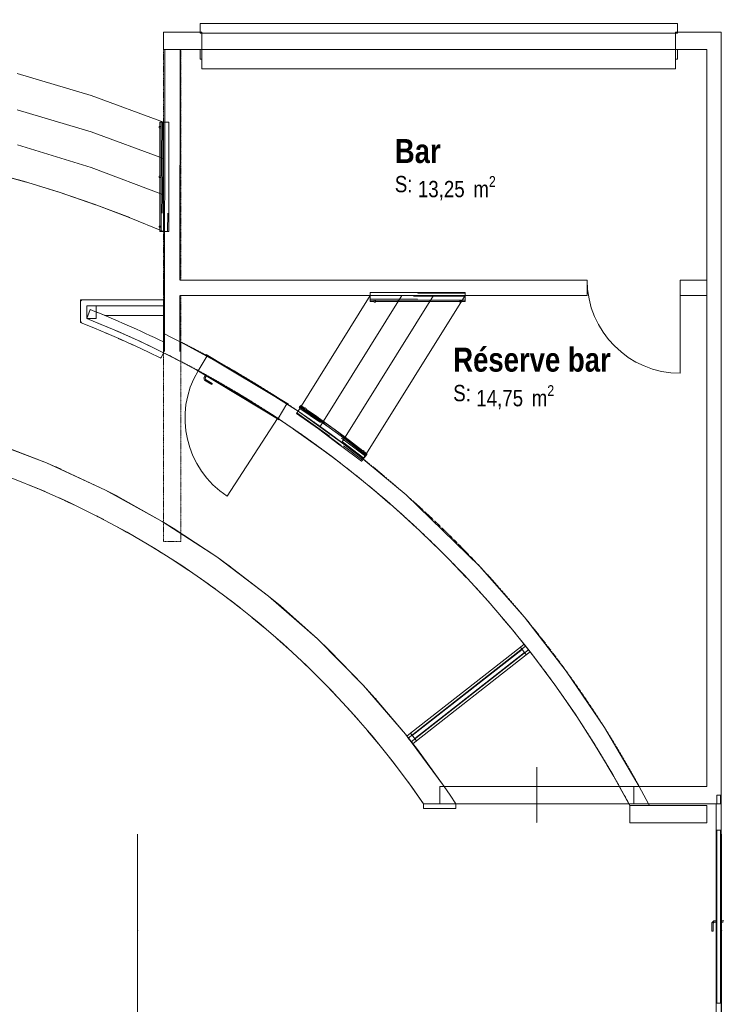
# Model space of a CAD drawing. Header units: millimetres. Extents: x -4899 to 185390, y -66936 to 47814.
# Tile 11 of 37: x 22962 to 30278, y -31317 to -21070. Entities that reach past the tile are written whole.
import ezdxf

# ---------------------------------------------------------------- set-up
doc = ezdxf.new("R2010")
doc.units = ezdxf.units.MM
doc.header["$MEASUREMENT"] = 0
doc.set_wipeout_variables(frame=1)
for name, pattern in [('Points tirets', [6.702778, 3.527778, -1.763889, 0, -1.411111]), ('Tirets', [4.586109, 2.822222, -1.763887]), ('Wipeout_Contour', [1000, 0, -1000])]:
    doc.linetypes.add(name, pattern=pattern)
for name, color, linetype in [('0._Rdch_1_0', 7, 'Continuous'), ('0._Rdch_1_02-01 File _ Axe.Construction', 7, 'Continuous'), ('0._Rdch_1_08-01 2D Dessin général.2D', 7, 'Continuous'), ('0._Rdch_1_A-AREA-____-OTLN.Modèle IFC', 7, 'Continuous'), ('0._Rdch_1_A-DOOR-____-OTLN.Modèle IFC', 7, 'Continuous'), ('0._Rdch_1_A-FLOR-HRAL-OTLN.Modèle IFC', 7, 'Continuous'), ('0._Rdch_1_A-GLAZ-CURT-OTLN.Modèle IFC', 7, 'Continuous'), ('0._Rdch_1_A-GLAZ-CWMG-OTLN.Modèle IFC', 7, 'Continuous'), ('0._Rdch_1_A-WALL-____-OTLN.Modèle IFC', 7, 'Continuous'), ('0._Rdch_1_Fenêtres ARCHICAD', 7, 'Continuous'), ('0._Rdch_1_Portes ARCHICAD', 7, 'Continuous'), ('0._Rdch_1_S-STRS-____-OTLN.Modèle IFC', 7, 'Continuous')]:
    doc.layers.add(name, color=color, linetype=linetype)
doc.styles.add('STYLE_GENERE_1', font='ARIALNB.TTF')
doc.styles.add('STYLE_GENERE_4', font='ARIALN.TTF')

msp = doc.modelspace()

# ---------------------------------------------------------------- wipeouts: each hides what was drawn before it
at = {"color": 254, "linetype": 'Wipeout_Contour', "lineweight": 0, "ltscale": 414708.178128}
msp.add_wipeout([(101003, 15164), (-4899, 15164), (-4899, -66936), (101000, -66936), (101003, -39236)], dxfattribs=at).dxf.layer = '0._Rdch_1_0'

# ---------------------------------------------------------------- next in the draw order: linework, layer by layer
at = {"layer": '0._Rdch_1_02-01 File _ Axe.Construction', "color": 7, "linetype": 'Points tirets', "lineweight": 5}
for p, q in [((24190, -30547), (24190, -29547)), ((30270, -30547), (30270, -29547)), ((24190, -30547), (24190, -31547)), ((30270, -30547), (30270, -31547))]:
    msp.add_line(p, q, dxfattribs=at)
for p in [(24190, -30547), (24190, -30547), (30270, -30547), (30270, -30547)]:
    msp.add_point(p, dxfattribs=at)
at = {"layer": '0._Rdch_1_08-01 2D Dessin général.2D', "color": 7, "linetype": 'Continuous', "lineweight": 9}
msp.add_line((25648, -25219), (25123, -26029), dxfattribs=at)
msp.add_arc((25648, -25219), 965, 149.0698, 237.033, dxfattribs=at)
at = {"layer": '0._Rdch_1_A-DOOR-____-OTLN.Modèle IFC', "color": 7, "linetype": 'Continuous', "lineweight": 18}
for p, q in [((24821, -24723), (24914, -24568)), ((24901, -24560), (24903, -24556)), ((25758, -25075), (24901, -24560)), ((24903, -24556), (25761, -25070)), ((24806, -24719), (24808, -24715)), ((25663, -25233), (24806, -24719)), ((24808, -24715), (25666, -25229)), ((24895, -24773), (24881, -24796)), ((24881, -24796), (24887, -24822)), ((24893, -24798), (24905, -24779)), ((24897, -24814), (24893, -24798)), ((24887, -24822), (24921, -24842)), ((24933, -24835), (24897, -24814)), ((24921, -24842), (24962, -24867)), ((24968, -24856), (24933, -24835)), ((24964, -24863), (24962, -24867)), ((24966, -24860), (24964, -24863)), ((24968, -24856), (24966, -24860)), ((25745, -25067), (25653, -25221)), ((25761, -25070), (25758, -25075)), ((25666, -25229), (25663, -25233)), ((30215, -31305), (30215, -29505)), ((30215, -29505), (30265, -29505)), ((30265, -29505), (30265, -31305)), ((30169, -30468), (30188, -30449)), ((30169, -30507), (30169, -30468)), ((30169, -30555), (30169, -30507)), ((30181, -30472), (30193, -30461)), ((30181, -30514), (30181, -30472)), ((30181, -30555), (30181, -30514)), ((30188, -30449), (30215, -30449)), ((30193, -30461), (30215, -30461)), ((30265, -30449), (30293, -30449)), ((30288, -30461), (30265, -30461)), ((30173, -30555), (30169, -30555)), ((30177, -30555), (30173, -30555)), ((30181, -30555), (30177, -30555)), ((30265, -31305), (30215, -31305))]:
    msp.add_line(p, q, dxfattribs=at)
at = {"layer": '0._Rdch_1_A-FLOR-HRAL-OTLN.Modèle IFC', "color": 7, "linetype": 'Continuous', "lineweight": 18}
for p, q in [((24415, -22182), (24415, -22194)), ((24415, -22700), (24415, -22712)), ((24415, -23218), (24415, -23230)), ((26610, -23994), (26610, -23992)), ((26610, -23997), (26610, -23994)), ((26610, -23999), (26610, -23997)), ((26610, -24003), (26610, -23999)), ((26610, -24003), (26654, -24003)), ((26654, -24010), (26666, -24010)), ((26666, -24003), (27544, -24003)), ((27544, -24010), (27556, -24010)), ((27556, -24003), (27600, -24003)), ((27600, -23992), (27600, -23994)), ((27600, -23994), (27600, -23996)), ((27600, -23996), (27600, -24000)), ((27600, -24000), (27600, -24003)), ((25875, -25101), (25873, -25105)), ((25873, -25105), (25874, -25107)), ((25877, -25098), (25875, -25101)), ((25878, -25095), (25877, -25098)), ((25880, -25093), (25878, -25095)), ((25882, -25091), (25880, -25093)), ((25885, -25088), (25882, -25091)), ((25886, -25106), (25883, -25110)), ((25883, -25108), (25885, -25106)), ((25888, -25087), (25885, -25088)), ((25885, -25106), (25886, -25105)), ((25886, -25105), (25888, -25102)), ((25888, -25103), (25886, -25106)), ((26185, -25313), (25886, -25106)), ((25886, -25106), (26107, -25259)), ((25890, -25087), (25888, -25087)), ((25888, -25102), (25890, -25100)), ((25888, -25102), (25924, -25128)), ((25888, -25103), (26073, -25235)), ((25891, -25086), (25890, -25087)), ((25890, -25100), (25891, -25097)), ((25892, -25088), (25891, -25086)), ((25891, -25086), (25933, -25116)), ((25891, -25097), (25893, -25093)), ((25892, -25090), (25892, -25088)), ((25892, -25088), (25932, -25116)), ((25892, -25091), (25892, -25090)), ((25893, -25093), (25892, -25091)), ((25931, -25117), (25892, -25091)), ((25892, -25091), (25931, -25118)), ((25893, -25093), (25930, -25119)), ((25845, -25167), (25843, -25169)), ((26073, -25329), (25843, -25169)), ((25847, -25164), (25845, -25167)), ((25849, -25161), (25847, -25164)), ((25853, -25155), (25849, -25161)), ((26188, -25404), (25849, -25161)), ((25857, -25149), (25853, -25155)), ((25861, -25143), (25857, -25149)), ((25866, -25136), (25861, -25143)), ((25872, -25126), (25866, -25136)), ((25879, -25117), (25872, -25126)), ((25874, -25107), (25874, -25108)), ((25874, -25108), (25874, -25110)), ((25874, -25110), (25875, -25111)), ((25875, -25111), (25876, -25111)), ((25875, -25111), (25880, -25115)), ((25876, -25111), (25878, -25111)), ((25878, -25111), (25881, -25110)), ((25881, -25113), (25879, -25117)), ((26094, -25262), (25879, -25117)), ((25881, -25110), (25883, -25108)), ((25883, -25110), (25881, -25113)), ((25882, -25111), (25881, -25110)), ((25936, -25111), (25924, -25129)), ((25934, -25136), (25946, -25117)), ((25934, -25135), (26032, -25205)), ((25946, -25117), (25936, -25111)), ((25940, -25126), (26143, -25269)), ((26098, -25230), (25941, -25124)), ((25941, -25125), (26239, -25335)), ((25942, -25123), (25955, -25132)), ((25942, -25123), (26098, -25230)), ((25947, -25126), (26051, -25198)), ((26008, -25189), (26046, -25215)), ((26051, -25198), (26072, -25212)), ((26046, -25215), (26106, -25258)), ((26239, -25335), (26098, -25230)), ((26098, -25230), (26314, -25388)), ((26107, -25259), (26185, -25313)), ((26168, -25282), (26246, -25338)), ((26297, -25498), (26073, -25329)), ((26086, -25336), (26310, -25500)), ((26347, -25431), (26185, -25313)), ((26314, -25388), (26239, -25335)), ((26347, -25417), (26239, -25335)), ((26246, -25338), (26351, -25415)), ((26351, -25415), (26314, -25388)), ((26301, -25501), (26297, -25498)), ((26520, -25666), (26301, -25501)), ((26564, -25611), (26314, -25426)), ((26323, -25463), (26545, -25635)), ((26333, -25505), (26531, -25653)), ((26347, -25417), (26533, -25561)), ((26347, -25431), (26570, -25604)), ((26347, -25431), (26526, -25569)), ((26351, -25415), (26536, -25557)), ((26539, -25553), (26526, -25569)), ((26535, -25577), (26548, -25560)), ((26536, -25576), (26571, -25603)), ((26548, -25560), (26539, -25553)), ((26542, -25568), (26576, -25594)), ((26545, -25564), (26575, -25587)), ((26555, -25622), (26560, -25617)), ((26560, -25617), (26564, -25611)), ((26564, -25611), (26566, -25608)), ((26566, -25608), (26568, -25606)), ((26568, -25606), (26570, -25604)), ((26571, -25603), (26570, -25604)), ((26572, -25600), (26571, -25603)), ((26573, -25598), (26572, -25600)), ((26576, -25594), (26573, -25598)), ((26575, -25587), (26575, -25589)), ((26575, -25589), (26575, -25591)), ((26575, -25591), (26576, -25594)), ((26520, -25666), (26523, -25663)), ((26523, -25663), (26526, -25660)), ((26526, -25660), (26528, -25657)), ((26528, -25657), (26531, -25653)), ((26531, -25653), (26535, -25647)), ((26535, -25647), (26540, -25642)), ((26540, -25642), (26545, -25635)), ((26545, -25635), (26550, -25629)), ((26550, -25629), (26555, -25622))]:
    msp.add_line(p, q, dxfattribs=at)
at = {"layer": '0._Rdch_1_A-GLAZ-CURT-OTLN.Modèle IFC', "color": 7, "linetype": 'Continuous', "lineweight": 18}
for p, q in [((28194, -27624), (27050, -28519)), ((28194, -27624), (27050, -28519)), ((27075, -28551), (28218, -27655)), ((27075, -28551), (28218, -27655)), ((28218, -27655), (28194, -27624)), ((28218, -27655), (28194, -27624)), ((27050, -28519), (27075, -28551)), ((27050, -28519), (27075, -28551)), ((30260, -29505), (30220, -29505)), ((30220, -29505), (30220, -31305)), ((30260, -31305), (30260, -29505)), ((30220, -31305), (30260, -31305))]:
    msp.add_line(p, q, dxfattribs=at)
at = {"layer": '0._Rdch_1_A-GLAZ-CWMG-OTLN.Modèle IFC', "color": 7, "linetype": 'Continuous', "lineweight": 18}
for p, q in [((27008, -28546), (28230, -27589)), ((27031, -28495), (28175, -27600)), ((27031, -28495), (28175, -27600)), ((27038, -28585), (28261, -27628)), ((28175, -27600), (28215, -27569)), ((28175, -27600), (28215, -27569)), ((28175, -27600), (28215, -27569)), ((28175, -27600), (28237, -27679)), ((28237, -27679), (28175, -27600)), ((28237, -27679), (28175, -27600)), ((28237, -27679), (28175, -27600)), ((28175, -27600), (28237, -27679)), ((28215, -27569), (28276, -27648)), ((28215, -27569), (28276, -27648)), ((28215, -27569), (28276, -27648)), ((28230, -27589), (28261, -27628)), ((28276, -27648), (28237, -27679)), ((28276, -27648), (28237, -27679)), ((28276, -27648), (28237, -27679)), ((27093, -28574), (28237, -27679)), ((27093, -28574), (28237, -27679)), ((26992, -28526), (27031, -28495)), ((26992, -28526), (27031, -28495)), ((26992, -28526), (27031, -28495)), ((27054, -28605), (26992, -28526)), ((27054, -28605), (26992, -28526)), ((27054, -28605), (26992, -28526)), ((27008, -28546), (27038, -28585)), ((27031, -28495), (27093, -28574)), ((27031, -28495), (27093, -28574)), ((27031, -28495), (27093, -28574)), ((27031, -28495), (27093, -28574)), ((27031, -28495), (27093, -28574)), ((27093, -28574), (27054, -28605)), ((27093, -28574), (27054, -28605)), ((27093, -28574), (27054, -28605)), ((30265, -29505), (30215, -29505)), ((30265, -29505), (30215, -29505)), ((30215, -29505), (30265, -29505)), ((30215, -31305), (30215, -29505)), ((30265, -31305), (30265, -29505)), ((30215, -31430), (30215, -31305)), ((30215, -31305), (30265, -31305)), ((30215, -31430), (30215, -31305)), ((30215, -31305), (30265, -31305)), ((30215, -31305), (30265, -31305)), ((30265, -31305), (30265, -31430)), ((30265, -31305), (30265, -31430))]:
    msp.add_line(p, q, dxfattribs=at)
at = {"layer": '0._Rdch_1_A-WALL-____-OTLN.Modèle IFC', "color": 7, "linetype": 'Continuous', "lineweight": 18}
for p, q in [((23595, -23985), (23596, -23985)), ((23595, -23985), (23848, -23985)), ((23596, -24223), (23595, -23985)), ((23596, -23985), (23597, -23986)), ((23597, -23986), (23600, -23989)), ((23600, -23989), (23603, -23992)), ((23603, -23992), (23606, -23995)), ((24028, -23985), (23848, -23985)), ((24271, -23985), (24028, -23985)), ((24207, -23985), (24028, -23985)), ((23596, -24223), (23597, -24222)), ((23596, -24223), (23596, -24223)), ((23597, -24222), (23598, -24221)), ((23598, -24221), (23599, -24220)), ((23599, -24220), (23601, -24219)), ((23601, -24219), (23605, -24216)), ((23873, -24337), (23740, -24281)), ((23795, -24235), (23930, -24291)), ((23853, -24328), (23905, -24351)), ((24019, -24400), (23873, -24337)), ((23930, -24291), (24063, -24350)), ((23988, -24387), (24037, -24408)), ((24063, -24350), (24197, -24410)), ((24019, -24400), (24145, -24457)), ((24056, -24417), (24037, -24408)), ((24118, -24445), (24222, -24493)), ((24197, -24410), (24357, -24486)), ((24222, -24493), (24317, -24538)), ((24432, -24593), (24431, -24594)), ((24433, -24590), (24432, -24592)), ((24432, -24592), (24432, -24593)), ((24435, -24587), (24433, -24590)), ((24436, -24584), (24435, -24587)), ((24438, -24581), (24436, -24584)), ((24621, -24619), (24540, -24577)), ((24640, -24627), (24550, -24581)), ((24914, -24568), (24777, -24496)), ((24875, -24548), (24891, -24556)), ((24891, -24556), (24899, -24560)), ((25196, -24726), (24914, -24568)), ((24678, -24647), (24595, -24605)), ((24701, -24660), (24621, -24619)), ((24640, -24627), (24966, -24803)), ((24640, -24627), (24640, -24627)), ((24709, -24664), (24701, -24660)), ((25263, -24766), (24951, -24595)), ((24977, -24604), (25015, -24625)), ((25015, -24625), (25139, -24694)), ((25139, -24694), (25169, -24712)), ((24940, -24790), (24876, -24754)), ((24903, -24769), (25026, -24838)), ((25019, -24834), (24940, -24790)), ((25196, -24726), (25263, -24766)), ((25563, -24956), (25263, -24766)), ((25473, -24893), (25263, -24766)), ((24966, -24803), (25287, -24990)), ((25030, -24840), (25019, -24834)), ((25332, -24808), (25383, -24838)), ((25383, -24838), (25423, -24862)), ((25745, -25067), (25473, -24893)), ((25253, -24971), (25195, -24936)), ((25211, -24946), (25329, -25016)), ((25369, -25041), (25253, -24971)), ((25287, -24990), (25601, -25187)), ((25536, -24933), (25564, -24950)), ((25863, -25145), (25563, -24956)), ((25564, -24950), (25624, -24988)), ((25624, -24988), (25692, -25033)), ((25345, -25026), (25322, -25012)), ((25745, -25067), (25863, -25145)), ((25745, -25067), (25803, -25105)), ((25803, -25105), (25860, -25144)), ((25560, -25163), (25507, -25128)), ((25521, -25137), (25624, -25203)), ((25636, -25212), (25560, -25163)), ((25639, -25214), (25587, -25180)), ((25601, -25187), (25908, -25395)), ((25861, -25144), (25860, -25144)), ((25863, -25145), (25860, -25144)), ((26438, -25562), (25863, -25145)), ((25665, -25231), (25636, -25212)), ((25662, -25229), (25639, -25214)), ((25815, -25332), (25813, -25331)), ((26208, -25613), (25814, -25332)), ((25908, -25395), (26208, -25613)), ((23242, -25682), (22609, -25443)), ((22693, -25472), (23242, -25682)), ((26253, -25648), (26152, -25573)), ((26208, -25613), (26500, -25841)), ((26985, -26015), (26438, -25562)), ((23855, -25966), (23242, -25682)), ((23242, -25682), (23336, -25723)), ((23336, -25723), (23855, -25966)), ((23342, -25725), (23340, -25724)), ((23340, -25724), (23340, -25724)), ((23368, -25738), (23342, -25725)), ((23342, -25725), (23348, -25728)), ((23348, -25728), (23393, -25749)), ((26541, -25875), (26404, -25766)), ((22875, -25837), (23184, -25962)), ((23229, -25982), (23065, -25914)), ((26500, -25841), (26785, -26079)), ((23117, -25936), (23167, -25956)), ((23146, -25948), (23167, -25956)), ((23167, -25956), (23245, -25990)), ((23184, -25962), (23488, -26099)), ((23245, -25990), (23254, -25993)), ((24447, -26293), (23855, -25966)), ((23855, -25966), (23959, -26020)), ((23959, -26020), (24447, -26293)), ((23964, -26023), (23962, -26022)), ((23962, -26022), (23962, -26022)), ((23983, -26034), (23964, -26023)), ((23964, -26023), (23969, -26025)), ((23969, -26025), (24004, -26045)), ((26821, -26111), (26688, -25998)), ((27749, -26756), (26985, -26015)), ((23536, -26122), (23376, -26048)), ((23430, -26073), (23475, -26094)), ((23457, -26086), (23475, -26094)), ((23475, -26094), (23552, -26130)), ((23488, -26099), (23787, -26246)), ((23552, -26130), (23559, -26134)), ((26785, -26079), (27061, -26326)), ((23838, -26273), (23681, -26194)), ((23737, -26222), (23779, -26244)), ((23762, -26235), (23779, -26244)), ((23779, -26244), (23854, -26282)), ((23787, -26246), (24081, -26404)), ((23854, -26282), (23859, -26285)), ((25014, -26662), (24447, -26293)), ((24447, -26293), (24559, -26362)), ((27093, -26357), (26965, -26240)), ((27061, -26326), (27329, -26583)), ((24134, -26436), (23980, -26350)), ((24039, -26383), (24076, -26404)), ((24062, -26396), (24076, -26404)), ((24076, -26404), (24150, -26445)), ((24081, -26404), (24368, -26573)), ((24559, -26362), (25014, -26662)), ((24563, -26364), (24562, -26363)), ((24562, -26363), (24562, -26363)), ((24577, -26374), (24563, -26364)), ((24567, -26367), (24563, -26364)), ((24567, -26367), (24594, -26385)), ((24150, -26445), (24153, -26447)), ((24424, -26608), (24274, -26518)), ((27357, -26611), (27233, -26490)), ((24334, -26554), (24368, -26575)), ((24356, -26567), (24368, -26575)), ((24368, -26573), (24650, -26752)), ((24368, -26575), (24440, -26619)), ((24440, -26619), (24441, -26619)), ((27329, -26583), (27589, -26848)), ((24707, -26792), (24561, -26696)), ((24653, -26756), (24623, -26736)), ((25554, -27069), (25014, -26662)), ((25014, -26662), (25133, -26746)), ((24644, -26750), (24653, -26756)), ((24650, -26752), (24924, -26941)), ((24653, -26756), (24722, -26802)), ((25133, -26746), (25554, -27069)), ((25136, -26749), (25135, -26748)), ((25135, -26748), (25135, -26748)), ((25146, -26756), (25136, -26749)), ((25136, -26749), (25139, -26751)), ((25139, -26751), (25158, -26766)), ((27612, -26874), (27493, -26750)), ((27589, -26848), (27839, -27122)), ((28219, -27289), (27749, -26756)), ((24984, -26985), (24841, -26884)), ((24931, -26948), (24905, -26929)), ((24924, -26941), (25192, -27140)), ((24924, -26943), (24931, -26948)), ((24931, -26948), (24997, -26995)), ((27859, -27145), (27745, -27018)), ((25253, -27189), (25114, -27082)), ((25202, -27150), (25180, -27133)), ((25192, -27140), (25452, -27348)), ((25198, -27146), (25202, -27150)), ((25202, -27150), (25264, -27198)), ((26063, -27514), (25554, -27069)), ((25554, -27069), (25677, -27171)), ((27839, -27122), (28080, -27404)), ((25677, -27171), (26063, -27514)), ((25679, -27173), (25678, -27173)), ((25678, -27173), (25678, -27173)), ((25686, -27180), (25679, -27173)), ((25679, -27173), (25682, -27175)), ((25682, -27175), (25695, -27187)), ((25515, -27403), (25380, -27291)), ((25464, -27360), (25449, -27348)), ((25452, -27348), (25705, -27566)), ((25464, -27360), (25466, -27362)), ((28096, -27424), (27987, -27295)), ((28653, -27850), (28219, -27289)), ((25466, -27362), (25524, -27411)), ((28080, -27404), (28311, -27693)), ((25769, -27625), (25638, -27509)), ((26539, -27995), (26063, -27514)), ((26063, -27514), (26189, -27635)), ((25705, -27566), (25949, -27793)), ((25722, -27584), (25713, -27576)), ((25722, -27584), (25776, -27632)), ((26189, -27635), (26539, -27995)), ((26190, -27636), (26190, -27636)), ((26195, -27641), (26190, -27636)), ((26190, -27636), (26190, -27636)), ((26190, -27636), (26192, -27638)), ((26192, -27638), (26200, -27647)), ((28324, -27711), (28221, -27581)), ((26014, -27857), (25888, -27736)), ((28311, -27693), (28533, -27991)), ((25949, -27793), (26185, -28028)), ((25972, -27817), (25965, -27810)), ((25972, -27817), (26020, -27863)), ((29052, -28438), (28653, -27850)), ((26251, -28098), (26129, -27972)), ((28543, -28005), (28446, -27875)), ((26185, -28028), (26413, -28272)), ((26214, -28060), (26255, -28103)), ((26980, -28507), (26539, -27995)), ((26539, -27995), (26665, -28134)), ((28533, -27991), (28744, -28296)), ((26665, -28134), (26980, -28507)), ((26669, -28138), (26666, -28135)), ((26666, -28135), (26666, -28135)), ((26666, -28135), (26666, -28135)), ((26666, -28135), (26667, -28136)), ((26667, -28136), (26672, -28142)), ((28751, -28307), (28662, -28178)), ((26479, -28348), (26362, -28217)), ((26413, -28272), (26631, -28524)), ((26448, -28314), (26482, -28351)), ((28744, -28296), (28945, -28607)), ((26697, -28605), (26585, -28470)), ((26631, -28524), (26841, -28783)), ((26676, -28579), (26699, -28607)), ((26980, -28507), (27105, -28667)), ((28950, -28615), (28871, -28492)), ((27105, -28667), (27105, -28667)), ((27106, -28669), (27105, -28667)), ((27105, -28667), (27106, -28668)), ((27105, -28667), (27105, -28667)), ((27106, -28668), (27107, -28671)), ((28945, -28607), (29136, -28926)), ((26906, -28871), (26799, -28732)), ((26841, -28783), (27040, -29050)), ((26901, -28863), (26906, -28871)), ((29138, -28929), (29075, -28825)), ((27040, -29050), (27104, -29140))]:
    msp.add_line(p, q, dxfattribs=at)
at = {"layer": '0._Rdch_1_A-WALL-____-OTLN.Modèle IFC', "color": 7, "linetype": 'Continuous', "lineweight": 5}
for p, q in [((30115, -29250), (29315, -29250)), ((29315, -29430), (30115, -29430))]:
    msp.add_line(p, q, dxfattribs=at)
at = {"layer": '0._Rdch_1_A-WALL-____-OTLN.Modèle IFC', "color": 255, "linetype": 'Tirets', "lineweight": 0, "flags": 128}
for points in [[(24460, -24536), (24460, -26500)], [(24640, -26500), (24640, -24627)], [(24640, -26500), (24460, -26500)]]:
    msp.add_lwpolyline(points, dxfattribs=at)
at = {"layer": '0._Rdch_1_A-WALL-____-OTLN.Modèle IFC', "color": 7, "linetype": 'Continuous', "lineweight": 13, "flags": 128}
msp.add_lwpolyline([(29358, -29230), (29358, -29050)], dxfattribs=at)
at = {"layer": '0._Rdch_1_A-WALL-____-OTLN.Modèle IFC', "color": 7, "linetype": 'Continuous', "lineweight": 20, "flags": 128}
for points in [[(29315, -29250), (29315, -29430)], [(30115, -29430), (30115, -29250)]]:
    msp.add_lwpolyline(points, dxfattribs=at)
at = {"layer": '0._Rdch_1_A-WALL-____-OTLN.Modèle IFC', "color": 7, "linetype": 'Continuous', "lineweight": 20}
for radius, start, end in [(11150, 62.8961, 63.9304), (11150, 62.8961, 63.9304), (11050, 62.6304, 63.6765), (11050, 62.6304, 63.6765)]:
    msp.add_arc((19560, -34440), radius, start, end, dxfattribs=at)
at = {"layer": '0._Rdch_1_Fenêtres ARCHICAD', "color": 7, "linetype": 'Continuous', "lineweight": 5}
for p, q in [((29810, -21110), (24840, -21110)), ((24840, -21480), (24860, -21480)), ((29790, -21480), (29810, -21480)), ((24860, -21580), (29790, -21580))]:
    msp.add_line(p, q, dxfattribs=at)
at = {"layer": '0._Rdch_1_S-STRS-____-OTLN.Modèle IFC', "color": 7, "linetype": 'Continuous', "lineweight": 18}
for p, q in [((23706, -21860), (22936, -21629)), ((23706, -22238), (22936, -22008)), ((23708, -22609), (22939, -22371)), ((22628, -22650), (23002, -22752)), ((22628, -22650), (23030, -22761)), ((23002, -22752), (23372, -22866)), ((23002, -22752), (23393, -22873)), ((23372, -22866), (23739, -22990)), ((23372, -22866), (23753, -22996)), ((23739, -22990), (24102, -23127)), ((23739, -22990), (24109, -23129)), ((25860, -25144), (25976, -25223)), ((25976, -25223), (26090, -25304)), ((26090, -25304), (26204, -25386)), ((26204, -25386), (26317, -25470)), ((26317, -25470), (26429, -25556)), ((26447, -25570), (26392, -25527)), ((26429, -25556), (26539, -25642))]:
    msp.add_line(p, q, dxfattribs=at)

# ---------------------------------------------------------------- next in the draw order: texts
at = {"layer": '0._Rdch_1_A-AREA-____-OTLN.Modèle IFC', "color": 7, "linetype": 'Continuous', "lineweight": 9, "attachment_point": 1}
for s, insert, char_height, style in [('\\A1;\\pt0;Bar', (26868, -22312), 250, 'STYLE_GENERE_1'), ('\\A1;\\pt0;S: ', (26868, -22696), 170, 'STYLE_GENERE_4'), ('\\A1;\\pt0,100;13,25{\\H0.66x;\\S^  ;} m{\\H0.66x;\\S2^  ;}', (27108, -22698), 170, 'STYLE_GENERE_4'), ('\\A1;\\pt0;Réserve bar', (27476, -24483), 250, 'STYLE_GENERE_1'), ('\\A1;\\pt0;S: ', (27476, -24871), 170, 'STYLE_GENERE_4'), ('\\A1;\\pt0,100;14,75{\\H0.66x;\\S^  ;} m{\\H0.66x;\\S2^  ;}', (27716, -24874), 170, 'STYLE_GENERE_4')]:
    msp.add_mtext(s, dxfattribs=dict(at, insert=insert, char_height=char_height, style=style))

# ---------------------------------------------------------------- next in the draw order: wipeouts: each hides what was drawn before it
at = {"color": 254, "linetype": 'Wipeout_Contour', "lineweight": 0, "ltscale": 97478.848694}
msp.add_wipeout([(24460, -21380), (24640, -21380), (24460, -21200)], dxfattribs=at).dxf.layer = '0._Rdch_1_A-WALL-____-OTLN.Modèle IFC'
at = {"color": 254, "linetype": 'Wipeout_Contour', "lineweight": 0, "ltscale": 110938.969779}
msp.add_wipeout([(30115, -21380), (30265, -21380), (30265, -21200)], dxfattribs=at).dxf.layer = '0._Rdch_1_A-WALL-____-OTLN.Modèle IFC'
at = {"color": 254, "linetype": 'Wipeout_Contour', "lineweight": 0, "ltscale": 136938.491943}
msp.add_wipeout([(24460, -23780), (24460, -23940), (24640, -23940), (24640, -23780)], dxfattribs=at).dxf.layer = '0._Rdch_1_A-WALL-____-OTLN.Modèle IFC'
at = {"color": 254, "linetype": 'Wipeout_Contour', "lineweight": 0, "ltscale": 135271.727065}
msp.add_wipeout([(23760, -24179), (23760, -24049), (23660, -24049), (23660, -24179)], dxfattribs=at).dxf.layer = '0._Rdch_1_A-WALL-____-OTLN.Modèle IFC'
at = {"color": 254, "linetype": 'Wipeout_Contour', "lineweight": 0, "ltscale": 160154.632754}
msp.add_wipeout([(27504, -29230), (27167, -29230), (27167, -29280), (27504, -29280)], dxfattribs=at).dxf.layer = '0._Rdch_1_A-WALL-____-OTLN.Modèle IFC'

# ---------------------------------------------------------------- next in the draw order: linework, layer by layer
at = {"layer": '0._Rdch_1_A-WALL-____-OTLN.Modèle IFC', "color": 255, "linetype": 'Tirets', "lineweight": 0}
msp.add_line((24460, -23780), (24460, -23940), dxfattribs=at)
at = {"layer": '0._Rdch_1_A-WALL-____-OTLN.Modèle IFC', "color": 7, "linetype": 'Continuous', "lineweight": 18}
for p, q in [((23660, -24049), (23660, -24179)), ((23760, -24049), (23760, -24111)), ((23660, -24179), (23795, -24235)), ((23760, -24111), (23852, -24149)), ((23740, -24281), (23596, -24223)), ((27167, -29230), (27003, -29000)), ((27104, -29140), (27167, -29230))]:
    msp.add_line(p, q, dxfattribs=at)
at = {"layer": '0._Rdch_1_A-WALL-____-OTLN.Modèle IFC', "color": 7, "linetype": 'Continuous', "lineweight": 20, "flags": 128}
for points in [[(23760, -24049), (23660, -24049)], [(23660, -24049), (23660, -24179)], [(23760, -24179), (23760, -24049)], [(23697, -24086), (23660, -24179)], [(23660, -24179), (23760, -24179)], [(27504, -29230), (27167, -29230)], [(27167, -29230), (27167, -29280)], [(27167, -29280), (27504, -29280)], [(27504, -29280), (27504, -29230)]]:
    msp.add_lwpolyline(points, dxfattribs=at)
at = {"layer": '0._Rdch_1_A-WALL-____-OTLN.Modèle IFC', "color": 7, "linetype": 'Continuous', "lineweight": 20}
for radius, start in [(11050, 63.6765), (11150, 63.9304)]:
    msp.add_arc((19560, -34440), radius, start, 68.2202, dxfattribs=at)

# ---------------------------------------------------------------- next in the draw order: wipeouts: each hides what was drawn before it
at = {"color": 254, "linetype": 'Wipeout_Contour', "lineweight": 0, "ltscale": 130452.031929}
msp.add_wipeout([(24640, -21380), (24860, -21380), (24860, -21200), (24460, -21200)], dxfattribs=at).dxf.layer = '0._Rdch_1_A-WALL-____-OTLN.Modèle IFC'
at = {"color": 254, "linetype": 'Wipeout_Contour', "lineweight": 0, "ltscale": 146992.828137}
msp.add_wipeout([(30115, -21200), (29790, -21200), (29790, -21380), (30115, -21380)], dxfattribs=at).dxf.layer = '0._Rdch_1_A-WALL-____-OTLN.Modèle IFC'
at = {"color": 254, "linetype": 'Wipeout_Contour', "lineweight": 0, "ltscale": 143505.802093}
msp.add_wipeout([(24640, -23780), (24640, -23940), (28870, -23940), (28870, -23780)], dxfattribs=at).dxf.layer = '0._Rdch_1_A-WALL-____-OTLN.Modèle IFC'
at = {"color": 254, "linetype": 'Wipeout_Contour', "lineweight": 0, "ltscale": 125868.565035}
msp.add_wipeout([(30115, -29050), (30265, -29230), (30265, -29050)], dxfattribs=at).dxf.layer = '0._Rdch_1_A-WALL-____-OTLN.Modèle IFC'

# ---------------------------------------------------------------- next in the draw order: linework, layer by layer
at = {"layer": '0._Rdch_1_A-FLOR-HRAL-OTLN.Modèle IFC', "color": 7, "linetype": 'Continuous', "lineweight": 18}
for p, q in [((26610, -23914), (26610, -23909)), ((26610, -23909), (27062, -23909)), ((26610, -23918), (26610, -23914)), ((26610, -23926), (26610, -23918)), ((26610, -23934), (26610, -23926)), ((26610, -23942), (26610, -23934)), ((26610, -23949), (26610, -23942)), ((26610, -23962), (26610, -23949)), ((26610, -23974), (26610, -23962)), ((26610, -23978), (26610, -23974)), ((26610, -23974), (27104, -23978)), ((26610, -23982), (26610, -23978)), ((27062, -23909), (27148, -23909)), ((27062, -23949), (27148, -23949)), ((27600, -23924), (27106, -23921)), ((27148, -23909), (27600, -23909)), ((27148, -23949), (27600, -23949)), ((27600, -23909), (27600, -23913)), ((27600, -23913), (27600, -23917)), ((27600, -23917), (27600, -23921)), ((27600, -23921), (27600, -23924)), ((27600, -23924), (27600, -23937)), ((27600, -23937), (27600, -23943)), ((27600, -23943), (27600, -23949)), ((27600, -23949), (27600, -23957)), ((27600, -23957), (27600, -23965)), ((27600, -23965), (27600, -23973)), ((27600, -23973), (27600, -23981)), ((26610, -23986), (26610, -23982)), ((26610, -23989), (26610, -23986)), ((26610, -23990), (26610, -23989)), ((26610, -23989), (26654, -23990)), ((27062, -23989), (26610, -23989)), ((26610, -23989), (27059, -23989)), ((26610, -23992), (26610, -23990)), ((26654, -23989), (26654, -24010)), ((26666, -24010), (26666, -23989)), ((26666, -23990), (27544, -23990)), ((27148, -23989), (27062, -23989)), ((27600, -23989), (27148, -23989)), ((27544, -23989), (27544, -24010)), ((27556, -24010), (27556, -23989)), ((27556, -23990), (27600, -23990)), ((27600, -23981), (27600, -23985)), ((27600, -23985), (27600, -23987)), ((27600, -23987), (27600, -23989)), ((27600, -23989), (27600, -23990)), ((27600, -23990), (27600, -23992))]:
    msp.add_line(p, q, dxfattribs=at)
at = {"layer": '0._Rdch_1_A-WALL-____-OTLN.Modèle IFC', "color": 7, "linetype": 'Continuous', "lineweight": 5}
for p, q in [((29790, -21210), (24860, -21210)), ((24860, -21380), (29790, -21380))]:
    msp.add_line(p, q, dxfattribs=at)
at = {"layer": '0._Rdch_1_A-WALL-____-OTLN.Modèle IFC', "color": 7, "linetype": 'Continuous', "lineweight": 20}
for p, q in [((24460, -21380), (24640, -21380)), ((24460, -21380), (24640, -21380)), ((24640, -23780), (24460, -23780)), ((24640, -23780), (24460, -23780)), ((28870, -23940), (28870, -23780)), ((24460, -23940), (24640, -23940)), ((24460, -23940), (24640, -23940))]:
    msp.add_line(p, q, dxfattribs=at)
at = {"layer": '0._Rdch_1_A-WALL-____-OTLN.Modèle IFC', "color": 7, "linetype": 'Continuous', "lineweight": 20, "flags": 128}
for points in [[(24460, -21200), (24460, -21380)], [(24860, -21200), (24460, -21200)], [(24860, -21380), (24860, -21200)], [(24860, -21210), (24860, -21380)], [(29790, -21380), (29790, -21200)], [(29790, -21380), (29790, -21210)], [(24640, -21380), (24860, -21380)], [(28870, -23780), (24640, -23780)], [(24640, -23940), (28870, -23940)]]:
    msp.add_lwpolyline(points, dxfattribs=at)
at = {"layer": '0._Rdch_1_A-WALL-____-OTLN.Modèle IFC', "color": 255, "linetype": 'Tirets', "lineweight": 0, "flags": 128}
for points in [[(24460, -21380), (24460, -24424)], [(24640, -23780), (24640, -21380)], [(24640, -24425), (24640, -23940)]]:
    msp.add_lwpolyline(points, dxfattribs=at)
at = {"layer": '0._Rdch_1_Fenêtres ARCHICAD', "color": 7, "linetype": 'Continuous', "lineweight": 5}
for p, q in [((24840, -21110), (24840, -21210)), ((24840, -21210), (24860, -21210)), ((29790, -21210), (24860, -21210)), ((24860, -21210), (24860, -21380)), ((29790, -21210), (29810, -21210)), ((29790, -21210), (29790, -21380)), ((29810, -21210), (29810, -21110)), ((24860, -21380), (24840, -21380)), ((24840, -21380), (24840, -21480)), ((29790, -21380), (24860, -21380)), ((24860, -21380), (24860, -21580)), ((29810, -21380), (29790, -21380)), ((29790, -21580), (29790, -21380)), ((29810, -21480), (29810, -21380))]:
    msp.add_line(p, q, dxfattribs=at)
at = {"layer": '0._Rdch_1_S-STRS-____-OTLN.Modèle IFC', "color": 7, "linetype": 'Continuous', "lineweight": 18}
for p, q in [((26610, -23940), (25860, -25144)), ((26090, -25304), (26940, -23940)), ((26317, -25470), (27270, -23940)), ((26539, -25642), (27600, -23940)), ((26610, -23940), (26940, -23940)), ((26940, -23940), (27270, -23940)), ((27600, -23940), (27270, -23940))]:
    msp.add_line(p, q, dxfattribs=at)

# ---------------------------------------------------------------- next in the draw order: wipeouts: each hides what was drawn before it
at = {"color": 254, "linetype": 'Wipeout_Contour', "lineweight": 0, "ltscale": 110712.890216}
msp.add_wipeout([(30115, -21200), (30115, -21380), (30265, -21200)], dxfattribs=at).dxf.layer = '0._Rdch_1_A-WALL-____-OTLN.Modèle IFC'
at = {"color": 254, "linetype": 'Wipeout_Contour', "lineweight": 0, "ltscale": 162493.019018}
msp.add_wipeout([(27335, -29050), (27335, -29230), (29305, -29230), (29206, -29050)], dxfattribs=at).dxf.layer = '0._Rdch_1_A-WALL-____-OTLN.Modèle IFC'
at = {"color": 254, "linetype": 'Wipeout_Contour', "lineweight": 0, "ltscale": 166684.929951}
msp.add_wipeout([(29412, -29050), (29508, -29230), (30115, -29230), (30115, -29050)], dxfattribs=at).dxf.layer = '0._Rdch_1_A-WALL-____-OTLN.Modèle IFC'

# ---------------------------------------------------------------- next in the draw order: linework, layer by layer
at = {"layer": '0._Rdch_1_A-WALL-____-OTLN.Modèle IFC', "color": 7, "linetype": 'Continuous', "lineweight": 18}
for p, q in [((29412, -29050), (29052, -28438)), ((27383, -29050), (26980, -28507)), ((27105, -28667), (27383, -29050)), ((29136, -28926), (29315, -29250)), ((27444, -29140), (27383, -29050)), ((29461, -29140), (29412, -29050)), ((27504, -29230), (27444, -29140)), ((29508, -29230), (29461, -29140)), ((27504, -29230), (27167, -29230)), ((29315, -29250), (29519, -29250)), ((29514, -29240), (29508, -29230)), ((29519, -29250), (29514, -29240))]:
    msp.add_line(p, q, dxfattribs=at)
at = {"layer": '0._Rdch_1_A-WALL-____-OTLN.Modèle IFC', "color": 7, "linetype": 'Points tirets', "lineweight": 5}
msp.add_line((28347, -28850), (28347, -29430), dxfattribs=at)
at = {"layer": '0._Rdch_1_A-WALL-____-OTLN.Modèle IFC', "color": 7, "linetype": 'Continuous', "lineweight": 20}
for p, q in [((29412, -29050), (29206, -29050)), ((29412, -29050), (29358, -29050)), ((29305, -29230), (29508, -29230)), ((29358, -29230), (29508, -29230))]:
    msp.add_line(p, q, dxfattribs=at)
at = {"layer": '0._Rdch_1_A-WALL-____-OTLN.Modèle IFC', "color": 7, "linetype": 'Continuous', "lineweight": 20, "flags": 128}
for points in [[(30265, -21200), (29790, -21200)], [(30265, -21200), (30265, -21380)], [(29790, -21380), (30115, -21380)]]:
    msp.add_lwpolyline(points, dxfattribs=at)
at = {"layer": '0._Rdch_1_A-WALL-____-OTLN.Modèle IFC', "color": 7, "linetype": 'Continuous', "lineweight": 5, "flags": 128}
for points in [[(27335, -29050), (27335, -29230)], [(29206, -29050), (27335, -29050)], [(29305, -29230), (29206, -29050)], [(29358, -29050), (29206, -29050)], [(27335, -29230), (29305, -29230)], [(29305, -29230), (29358, -29230)]]:
    msp.add_lwpolyline(points, dxfattribs=at)
msp.add_lwpolyline([(29206, -29050, -0.004641), (29305, -29230)], format="xyb", dxfattribs=at)
at = {"layer": '0._Rdch_1_A-WALL-____-OTLN.Modèle IFC', "color": 255, "linetype": 'Tirets', "lineweight": 0, "flags": 128}
msp.add_lwpolyline([(29315, -29250), (29519, -29250)], dxfattribs=at)
at = {"layer": '0._Rdch_1_A-WALL-____-OTLN.Modèle IFC', "color": 255, "linetype": 'Tirets', "lineweight": 0}
for radius, start, end in [(11050, 29.195, 62.6304), (11050, 28.0137, 28.1313), (11230, 27.5262, 27.6414)]:
    msp.add_arc((19560, -34440), radius, start, end, dxfattribs=at)

# ---------------------------------------------------------------- next in the draw order: wipeouts: each hides what was drawn before it
at = {"color": 254, "linetype": 'Wipeout_Contour', "lineweight": 0, "ltscale": 134517.789824}
msp.add_wipeout([(24630, -24525), (24634, -21380), (24474, -21380), (24470, -24525)], dxfattribs=at).dxf.layer = '0._Rdch_1_A-WALL-____-OTLN.Modèle IFC'
at = {"color": 254, "linetype": 'Wipeout_Contour', "lineweight": 0, "ltscale": 125887.059834}
msp.add_wipeout([(30265, -29230), (30115, -29050), (30115, -29230)], dxfattribs=at).dxf.layer = '0._Rdch_1_A-WALL-____-OTLN.Modèle IFC'

# ---------------------------------------------------------------- next in the draw order: linework, layer by layer
at = {"layer": '0._Rdch_1_A-FLOR-HRAL-OTLN.Modèle IFC', "color": 7, "linetype": 'Continuous', "lineweight": 18}
for p, q in [((24435, -22182), (24415, -22182)), ((24415, -22194), (24435, -22194)), ((24422, -22138), (24425, -22138)), ((24422, -22182), (24422, -22138)), ((24422, -22700), (24422, -22194)), ((24425, -22138), (24428, -22138)), ((24428, -22138), (24431, -22138)), ((24431, -22138), (24435, -22138)), ((24435, -22138), (24435, -22138)), ((24435, -22138), (24435, -22182)), ((24435, -22138), (24439, -22138)), ((24435, -22495), (24435, -22138)), ((24435, -22194), (24435, -22700)), ((24439, -22138), (24442, -22138)), ((24442, -22138), (24446, -22138)), ((24446, -22138), (24450, -22138)), ((24447, -22515), (24450, -22138)), ((24450, -22138), (24463, -22138)), ((24463, -22138), (24468, -22138)), ((24468, -22138), (24475, -22138)), ((24475, -22138), (24482, -22138)), ((24475, -22491), (24475, -22138)), ((24482, -22138), (24491, -22138)), ((24491, -22138), (24499, -22138)), ((24499, -22138), (24506, -22138)), ((24506, -22138), (24511, -22138)), ((24511, -22138), (24513, -22138)), ((24513, -22138), (24515, -22138)), ((24515, -22138), (24515, -22496)), ((24435, -22496), (24435, -22495)), ((24435, -22894), (24435, -22496)), ((24447, -22515), (24450, -22890)), ((24515, -22496), (24515, -22534)), ((24515, -22534), (24515, -22894)), ((24435, -22700), (24415, -22700)), ((24415, -22712), (24435, -22712)), ((24422, -22895), (24422, -22712)), ((24435, -22712), (24435, -22894)), ((24422, -23218), (24422, -22895)), ((24435, -22894), (24435, -23218)), ((24435, -23039), (24435, -22894)), ((24450, -22890), (24447, -23083)), ((24515, -22894), (24515, -23039)), ((24435, -23130), (24435, -23039)), ((24515, -23039), (24515, -23128)), ((24435, -23274), (24435, -23130)), ((24503, -23082), (24500, -23274)), ((24515, -23274), (24515, -23099)), ((24515, -23128), (24515, -23274)), ((24435, -23218), (24415, -23218)), ((24415, -23230), (24435, -23230)), ((24422, -23274), (24422, -23230)), ((24435, -23230), (24435, -23274)), ((24425, -23274), (24422, -23274)), ((24428, -23274), (24425, -23274)), ((24431, -23274), (24428, -23274)), ((24435, -23274), (24431, -23274)), ((24435, -23274), (24435, -23274)), ((24440, -23274), (24435, -23274)), ((24444, -23274), (24440, -23274)), ((24452, -23274), (24444, -23274)), ((24460, -23274), (24452, -23274)), ((24467, -23274), (24460, -23274)), ((24475, -23274), (24467, -23274)), ((24488, -23274), (24475, -23274)), ((24500, -23274), (24488, -23274)), ((24504, -23274), (24500, -23274)), ((24508, -23274), (24504, -23274)), ((24511, -23274), (24508, -23274)), ((24515, -23274), (24511, -23274))]:
    msp.add_line(p, q, dxfattribs=at)
at = {"layer": '0._Rdch_1_A-GLAZ-CURT-OTLN.Modèle IFC', "color": 7, "linetype": 'Continuous', "lineweight": 18}
for p, q in [((30260, -29140), (30220, -29140)), ((30220, -29140), (30220, -29230)), ((30260, -29140), (30220, -29140)), ((30220, -29140), (30220, -29230)), ((30260, -29230), (30260, -29140)), ((30260, -29230), (30260, -29140)), ((30220, -29230), (30260, -29230)), ((30220, -29230), (30260, -29230))]:
    msp.add_line(p, q, dxfattribs=at)
at = {"layer": '0._Rdch_1_A-GLAZ-CWMG-OTLN.Modèle IFC', "color": 7, "linetype": 'Continuous', "lineweight": 18}
for p, q in [((30215, -29505), (30215, -29230)), ((30215, -29230), (30265, -29230)), ((30215, -29505), (30215, -29230)), ((30215, -29230), (30265, -29230)), ((30265, -29230), (30265, -29505)), ((30265, -29230), (30265, -29505))]:
    msp.add_line(p, q, dxfattribs=at)
at = {"layer": '0._Rdch_1_A-WALL-____-OTLN.Modèle IFC', "color": 7, "linetype": 'Continuous', "lineweight": 18}
for p, q in [((24460, -24049), (23660, -24049)), ((24460, -24049), (23760, -24049)), ((24207, -23985), (24460, -23985)), ((24460, -23985), (24460, -23985)), ((24460, -23985), (24460, -23986)), ((24460, -23986), (24460, -23989)), ((24460, -23989), (24460, -23992)), ((24460, -23992), (24460, -23995)), ((24460, -23995), (24460, -23999)), ((24460, -23999), (24460, -24049)), ((24460, -24149), (24460, -24049)), ((24460, -24536), (24460, -24049)), ((23852, -24149), (24460, -24149)), ((24460, -24536), (24460, -24335)), ((24460, -24335), (24550, -24380)), ((24550, -24380), (24640, -24425)), ((24357, -24486), (24460, -24536)), ((24640, -24425), (24640, -24627)), ((24951, -24595), (24640, -24425)), ((24777, -24496), (24640, -24425)), ((24640, -24425), (24914, -24568)), ((24303, -24531), (24431, -24594)), ((24460, -24536), (24438, -24581)), ((24640, -24627), (24460, -24536)), ((24540, -24577), (24460, -24536)), ((24550, -24581), (24460, -24536)), ((24527, -24570), (24460, -24536)), ((24595, -24605), (24527, -24570))]:
    msp.add_line(p, q, dxfattribs=at)
at = {"layer": '0._Rdch_1_A-WALL-____-OTLN.Modèle IFC', "color": 7, "linetype": 'Continuous', "lineweight": 20, "flags": 128}
for points in [[(24474, -21380), (24470, -24525)], [(24474, -21380), (24634, -21380)], [(24631, -23780), (24634, -21380)], [(24630, -24525), (24631, -23940)], [(30115, -29050), (29412, -29050)], [(30265, -29230), (30265, -29050)], [(29508, -29230), (30265, -29230)]]:
    msp.add_lwpolyline(points, dxfattribs=at)
at = {"layer": '0._Rdch_1_A-WALL-____-OTLN.Modèle IFC', "color": 255, "linetype": 'Tirets', "lineweight": 0}
msp.add_arc((19560, -34440), 11230, 28.6831, 63.1048, dxfattribs=at)
at = {"layer": '0._Rdch_1_S-STRS-____-OTLN.Modèle IFC', "color": 7, "linetype": 'Continuous', "lineweight": 18}
for p, q in [((24460, -22138), (23706, -21860)), ((24460, -22516), (24460, -22138)), ((24460, -22516), (23706, -22238)), ((24460, -22516), (24460, -22894)), ((24460, -22894), (23708, -22609)), ((24460, -22894), (24460, -23274)), ((24102, -23127), (24460, -23274))]:
    msp.add_line(p, q, dxfattribs=at)

# ---------------------------------------------------------------- next in the draw order: wipeouts: each hides what was drawn before it
at = {"color": 254, "linetype": 'Wipeout_Contour', "lineweight": 0, "ltscale": 157781.315161}
msp.add_wipeout([(30265, -29050), (30265, -21380), (30115, -21380), (30115, -29050)], dxfattribs=at).dxf.layer = '0._Rdch_1_A-WALL-____-OTLN.Modèle IFC'

# ---------------------------------------------------------------- next in the draw order: linework, layer by layer
at = {"layer": '0._Rdch_1_A-WALL-____-OTLN.Modèle IFC', "color": 7, "linetype": 'Continuous', "lineweight": 20, "flags": 128}
for points in [[(30115, -21380), (30115, -29050)], [(30265, -29050), (30265, -21380)]]:
    msp.add_lwpolyline(points, dxfattribs=at)

# ---------------------------------------------------------------- next in the draw order: wipeouts: each hides what was drawn before it
at = {"color": 254, "linetype": 'Wipeout_Contour', "lineweight": 0, "ltscale": 153255.940839}
msp.add_wipeout([(29840, -23780), (29840, -23940), (30115, -23940), (30115, -23780)], dxfattribs=at).dxf.layer = '0._Rdch_1_A-WALL-____-OTLN.Modèle IFC'

# ---------------------------------------------------------------- next in the draw order: linework, layer by layer
at = {"layer": '0._Rdch_1_A-WALL-____-OTLN.Modèle IFC', "color": 7, "linetype": 'Continuous', "lineweight": 20}
msp.add_line((29840, -23940), (29840, -23780), dxfattribs=at)
at = {"layer": '0._Rdch_1_A-WALL-____-OTLN.Modèle IFC', "color": 7, "linetype": 'Continuous', "lineweight": 20, "flags": 128}
for points in [[(30115, -23780), (29840, -23780)], [(30115, -23940), (30115, -23780)], [(29840, -23940), (30115, -23940)]]:
    msp.add_lwpolyline(points, dxfattribs=at)
at = {"layer": '0._Rdch_1_Portes ARCHICAD', "color": 7, "linetype": 'Continuous', "lineweight": 5}
msp.add_line((29840, -23780), (29840, -24750), dxfattribs=at)
msp.add_arc((29840, -23780), 970, 180, 270, dxfattribs=at)

doc.saveas('drawing.dxf')
